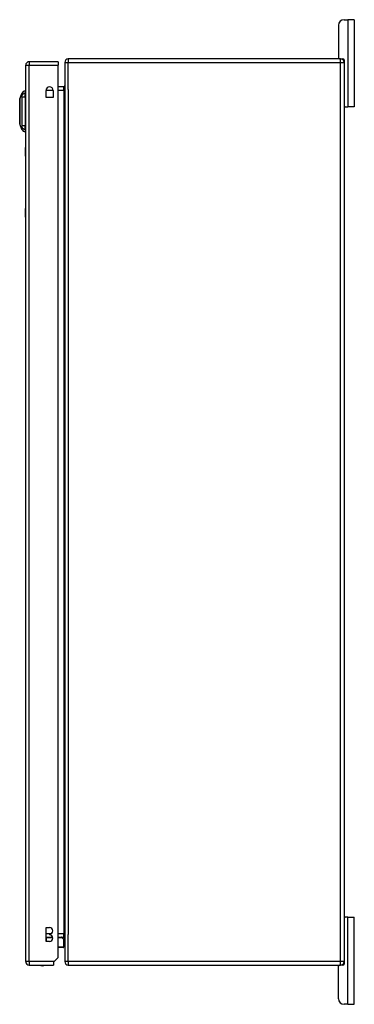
# Model space of a CAD drawing. Header units: inches. Extents: x 12 to 265, y 22 to 128.
# Tile 9 of 13: x 147 to 157, y 61 to 89. Entities that reach past the tile are written whole.
import ezdxf

# ---------------------------------------------------------------- set-up
doc = ezdxf.new("R2010")
doc.units = ezdxf.units.IN
doc.header["$MEASUREMENT"] = 0
doc.layers.add('Visible Edges(ANSI)', color=7, linetype='Continuous', lineweight=25)
doc.layers.add('Visible Tangent Edges(ANSI)', color=7, linetype='Continuous', lineweight=25)

msp = doc.modelspace()

# ---------------------------------------------------------------- linework, layer by layer
at = {"layer": 'Visible Edges(ANSI)'}
for p, q in [((156.285, 89.076), (156.392, 89.076)), ((156.579, 89.076), (156.392, 89.076)), ((156.579, 89.076), (156.579, 86.576)), ((156.129, 88.92), (156.129, 87.982)), ((148.101, 87.871), (147.266, 87.871)), ((148.101, 87.871), (148.101, 87.772)), ((156.188, 87.951), (148.386, 87.951)), ((156.188, 87.951), (156.256, 87.951)), ((156.287, 87.92), (156.287, 87.852)), ((147.167, 62.052), (147.167, 87.772)), ((148.101, 62.169), (148.101, 87.772)), ((148.287, 87.852), (148.287, 62.05)), ((156.287, 87.852), (156.287, 62.05)), ((147.151, 87.037), (147.151, 86.969)), ((147.75, 86.843), (147.75, 87.047)), ((147.953, 87.047), (147.953, 86.843)), ((148.256, 87.153), (148.101, 87.153)), ((146.997, 86.804), (147.059, 86.963)), ((147.151, 86.858), (147.151, 86.969)), ((147.151, 86.858), (147.151, 86.035)), ((147.953, 86.843), (147.75, 86.843)), ((156.318, 86.576), (156.287, 86.576)), ((156.318, 86.576), (156.392, 86.576)), ((156.579, 86.576), (156.392, 86.576)), ((147.059, 85.93), (146.997, 86.09)), ((147.151, 85.924), (147.151, 86.035)), ((147.151, 85.924), (147.151, 85.856)), ((147.161, 85.162), (147.161, 85.412)), ((147.167, 85.412), (147.161, 85.412)), ((147.161, 85.162), (147.161, 83.662)), ((147.161, 83.412), (147.161, 83.662)), ((147.161, 83.412), (147.167, 83.412)), ((156.287, 63.326), (156.318, 63.326)), ((156.392, 63.326), (156.318, 63.326)), ((156.392, 63.326), (156.579, 63.326)), ((156.579, 60.826), (156.579, 63.326)), ((147.756, 62.628), (147.756, 63.028)), ((147.756, 63.028), (147.851, 63.028)), ((147.756, 62.749), (147.942, 62.749)), ((147.851, 62.838), (147.851, 62.818)), ((148.101, 62.749), (148.256, 62.749)), ((148.211, 62.743), (148.251, 62.704)), ((147.851, 62.628), (147.756, 62.628)), ((148.237, 62.454), (148.101, 62.454)), ((148.257, 62.474), (148.257, 62.69)), ((148.101, 62.169), (147.984, 62.052)), ((147.266, 61.953), (147.967, 61.953)), ((147.984, 62.052), (147.967, 62.035)), ((147.967, 62.035), (147.967, 61.953)), ((148.386, 61.951), (156.188, 61.951)), ((156.129, 60.982), (156.129, 61.92)), ((156.256, 61.951), (156.188, 61.951)), ((156.287, 62.05), (156.287, 61.982)), ((156.392, 60.826), (156.285, 60.826)), ((156.392, 60.826), (156.579, 60.826))]:
    msp.add_line(p, q, dxfattribs=at)
at = {"layer": 'Visible Edges(ANSI)', "flags": 128}
msp.add_lwpolyline([(146.997, 86.802), (146.997, 86.801), (146.997, 86.8), (146.997, 86.798), (146.996, 86.795), (146.996, 86.791), (146.996, 86.787), (146.996, 86.781), (146.996, 86.775), (146.996, 86.768), (146.996, 86.76), (146.996, 86.751), (146.996, 86.742), (146.996, 86.732), (146.996, 86.721), (146.996, 86.71), (146.996, 86.698), (146.996, 86.685), (146.996, 86.672), (146.996, 86.658), (146.996, 86.644), (146.996, 86.629), (146.996, 86.614), (146.996, 86.599), (146.996, 86.583), (146.996, 86.566), (146.996, 86.55), (146.996, 86.533), (146.996, 86.516), (146.997, 86.499), (146.997, 86.481), (146.997, 86.464), (146.997, 86.446), (146.997, 86.429), (146.997, 86.411), (146.997, 86.394), (146.996, 86.377), (146.996, 86.36), (146.996, 86.343), (146.996, 86.327), (146.996, 86.31), (146.996, 86.294), (146.996, 86.279), (146.996, 86.264), (146.996, 86.249), (146.996, 86.235), (146.996, 86.221), (146.996, 86.208), (146.996, 86.195), (146.996, 86.183), (146.996, 86.172), (146.996, 86.161), (146.996, 86.151), (146.996, 86.142), (146.996, 86.133), (146.996, 86.126), (146.996, 86.119), (146.996, 86.112), (146.996, 86.107), (146.996, 86.102), (146.996, 86.098), (146.997, 86.095), (146.997, 86.093), (146.997, 86.092), (146.997, 86.092)], dxfattribs=at)
at = {"layer": 'Visible Edges(ANSI)'}
for centre, radius, start, end in [((156.285, 88.92), 0.156, 90, 180), ((147.266, 87.772), 0.099, 90, 180), ((148.386, 87.852), 0.099, 90, 180), ((156.16, 87.982), 0.031, 180, 270), ((156.188, 87.852), 0.099, 0, 90), ((156.256, 87.92), 0.031, 0, 90), ((147.169, 86.92), 0.118, 98.6009, 158.7495), ((147.143, 86.978), 0.0394, 53.1301, 78.463), ((147.851, 87.047), 0.102, 0, 180), ((148.256, 87.184), 0.031, 270, 0), ((147.001, 86.802), 0.00492, 158.7495, 179.7912), ((156.318, 86.607), 0.031, 180, 270), ((147.001, 86.092), 0.00492, 180.2088, 201.2505), ((147.169, 85.973), 0.118, 201.2505, 261.3991), ((147.143, 85.915), 0.0394, 281.537, 306.8699), ((156.318, 63.295), 0.031, 90, 180), ((147.851, 62.933), 0.095, 270, 90), ((147.851, 62.723), 0.095, 270, 90), ((148.197, 62.73), 0.0197, 45, 90), ((148.256, 62.718), 0.031, 0, 90), ((148.237, 62.474), 0.0197, 270, 0), ((148.237, 62.69), 0.0197, 0, 45), ((147.266, 62.052), 0.099, 180, 270), ((147.644, 62.121), 0.187, 243.6372, 296.3628), ((148.386, 62.05), 0.099, 180, 270), ((156.16, 61.92), 0.031, 90, 180), ((156.188, 62.05), 0.099, 270, 0), ((156.256, 61.982), 0.031, 270, 0), ((156.285, 60.982), 0.156, 180, 270)]:
    msp.add_arc(centre, radius, start, end, dxfattribs=at)
at = {"layer": 'Visible Tangent Edges(ANSI)'}
for p, q in [((156.392, 89.076), (156.392, 86.576)), ((147.266, 87.871), (147.266, 87.772)), ((148.386, 87.951), (148.386, 87.852)), ((156.188, 87.852), (156.188, 87.951)), ((147.167, 87.772), (147.266, 87.772)), ((147.266, 87.772), (148.101, 87.772)), ((147.266, 62.052), (147.266, 87.772)), ((148.287, 87.852), (148.386, 87.852)), ((148.386, 87.852), (156.188, 87.852)), ((148.386, 87.077), (148.386, 87.852)), ((156.188, 87.852), (156.287, 87.852)), ((156.188, 62.05), (156.188, 87.852)), ((147.75, 87.054), (147.952, 87.054)), ((148.101, 87.054), (148.256, 87.054)), ((148.256, 87.054), (148.256, 87.153)), ((148.256, 87.054), (148.287, 87.054)), ((148.256, 87.054), (148.256, 62.848)), ((148.386, 87.077), (148.386, 62.825)), ((147.059, 86.963), (146.997, 86.804)), ((147.161, 85.162), (147.167, 85.162)), ((147.167, 83.662), (147.161, 83.662)), ((156.392, 60.826), (156.392, 63.326)), ((147.895, 62.848), (147.756, 62.848)), ((147.756, 62.73), (147.757, 62.73)), ((147.757, 62.73), (147.757, 62.749)), ((147.757, 62.73), (147.757, 62.628)), ((147.946, 62.73), (147.757, 62.73)), ((148.256, 62.848), (148.101, 62.848)), ((148.215, 62.73), (148.101, 62.73)), ((148.257, 62.69), (148.215, 62.73)), ((148.256, 62.848), (148.287, 62.848)), ((148.256, 62.749), (148.256, 62.848)), ((148.386, 62.05), (148.386, 62.825)), ((148.101, 62.474), (148.257, 62.474)), ((147.266, 62.052), (147.167, 62.052)), ((147.266, 62.052), (147.266, 61.953)), ((147.984, 62.052), (147.266, 62.052)), ((148.386, 62.05), (148.287, 62.05)), ((148.386, 62.05), (148.386, 61.951)), ((156.188, 62.05), (148.386, 62.05)), ((156.188, 61.951), (156.188, 62.05)), ((156.287, 62.05), (156.188, 62.05))]:
    msp.add_line(p, q, dxfattribs=at)
at = {"layer": 'Visible Tangent Edges(ANSI)', "flags": 128}
for points in [[(146.996, 86.721), (146.997, 86.728), (146.997, 86.734), (146.997, 86.74), (146.997, 86.746), (146.997, 86.751), (146.997, 86.757), (146.997, 86.761), (146.997, 86.766), (146.997, 86.771), (146.997, 86.775), (146.997, 86.779), (146.997, 86.782), (146.997, 86.786), (146.997, 86.789), (146.997, 86.792), (146.997, 86.794), (146.997, 86.796), (146.997, 86.798), (146.997, 86.8), (146.997, 86.801), (146.997, 86.802), (146.997, 86.803), (146.997, 86.803), (146.997, 86.804)], [(147.059, 86.963), (147.059, 86.963), (147.059, 86.963), (147.059, 86.962), (147.059, 86.961), (147.059, 86.96), (147.059, 86.958), (147.059, 86.957), (147.059, 86.955), (147.059, 86.952), (147.058, 86.95), (147.058, 86.947), (147.058, 86.944), (147.058, 86.941), (147.058, 86.937), (147.058, 86.933), (147.058, 86.929), (147.058, 86.925), (147.058, 86.921), (147.058, 86.916), (147.058, 86.911), (147.058, 86.906), (147.058, 86.9), (147.058, 86.895), (147.057, 86.887)], [(147.057, 86.887), (147.057, 86.885), (147.057, 86.884), (147.057, 86.882), (147.058, 86.881), (147.058, 86.879), (147.058, 86.877), (147.058, 86.876), (147.058, 86.874), (147.058, 86.872), (147.058, 86.87), (147.058, 86.868), (147.058, 86.865), (147.058, 86.863), (147.058, 86.861), (147.058, 86.859), (147.058, 86.856), (147.058, 86.854), (147.058, 86.851), (147.058, 86.849), (147.058, 86.846), (147.057, 86.844), (147.057, 86.841), (147.057, 86.838), (147.057, 86.835)], [(147.057, 86.835), (147.058, 86.802), (147.058, 86.771), (147.058, 86.739), (147.058, 86.708), (147.058, 86.676), (147.058, 86.643), (147.058, 86.611), (147.059, 86.578), (147.059, 86.545), (147.059, 86.513), (147.059, 86.48), (147.059, 86.447), (147.059, 86.413), (147.059, 86.38), (147.059, 86.348), (147.059, 86.315), (147.058, 86.282), (147.058, 86.25), (147.058, 86.218), (147.058, 86.186), (147.058, 86.154), (147.058, 86.123), (147.058, 86.092), (147.057, 86.058)], [(146.996, 86.674), (146.996, 86.676), (146.996, 86.678), (146.996, 86.681), (146.996, 86.683), (146.996, 86.685), (146.996, 86.687), (146.996, 86.689), (146.996, 86.691), (146.996, 86.693), (146.996, 86.695), (146.996, 86.697), (146.996, 86.699), (146.996, 86.701), (146.996, 86.703), (146.996, 86.705), (146.996, 86.707), (146.996, 86.708), (146.996, 86.71), (146.996, 86.712), (146.996, 86.714), (146.996, 86.716), (146.996, 86.718), (146.996, 86.72), (146.996, 86.721)], [(146.996, 86.219), (146.997, 86.235), (146.997, 86.252), (146.997, 86.27), (146.997, 86.288), (146.997, 86.307), (146.997, 86.326), (146.997, 86.345), (146.997, 86.365), (146.997, 86.385), (146.997, 86.405), (146.997, 86.426), (146.997, 86.447), (146.997, 86.467), (146.997, 86.488), (146.997, 86.508), (146.997, 86.528), (146.997, 86.548), (146.997, 86.568), (146.997, 86.587), (146.997, 86.606), (146.997, 86.624), (146.997, 86.641), (146.997, 86.658), (146.996, 86.674)], [(146.996, 86.172), (146.996, 86.174), (146.996, 86.176), (146.996, 86.177), (146.996, 86.179), (146.996, 86.181), (146.996, 86.183), (146.996, 86.185), (146.996, 86.187), (146.996, 86.189), (146.996, 86.191), (146.996, 86.193), (146.996, 86.195), (146.996, 86.196), (146.996, 86.198), (146.996, 86.2), (146.996, 86.202), (146.996, 86.205), (146.996, 86.207), (146.996, 86.209), (146.996, 86.211), (146.996, 86.213), (146.996, 86.215), (146.996, 86.217), (146.996, 86.219)], [(146.997, 86.09), (146.997, 86.09), (146.997, 86.09), (146.997, 86.091), (146.997, 86.092), (146.997, 86.094), (146.997, 86.095), (146.997, 86.097), (146.997, 86.099), (146.997, 86.102), (146.997, 86.105), (146.997, 86.108), (146.997, 86.111), (146.997, 86.115), (146.997, 86.119), (146.997, 86.123), (146.997, 86.127), (146.997, 86.132), (146.997, 86.137), (146.997, 86.142), (146.997, 86.148), (146.997, 86.153), (146.997, 86.159), (146.997, 86.166), (146.996, 86.172)], [(147.057, 86.058), (147.057, 86.055), (147.057, 86.053), (147.057, 86.05), (147.058, 86.047), (147.058, 86.045), (147.058, 86.042), (147.058, 86.04), (147.058, 86.037), (147.058, 86.035), (147.058, 86.032), (147.058, 86.03), (147.058, 86.028), (147.058, 86.026), (147.058, 86.024), (147.058, 86.022), (147.058, 86.02), (147.058, 86.018), (147.058, 86.016), (147.058, 86.014), (147.058, 86.013), (147.057, 86.011), (147.057, 86.01), (147.057, 86.008), (147.057, 86.007)], [(147.057, 86.007), (147.058, 85.999), (147.058, 85.993), (147.058, 85.988), (147.058, 85.982), (147.058, 85.978), (147.058, 85.973), (147.058, 85.968), (147.058, 85.964), (147.058, 85.96), (147.058, 85.956), (147.058, 85.953), (147.058, 85.949), (147.058, 85.946), (147.058, 85.944), (147.059, 85.941), (147.059, 85.939), (147.059, 85.937), (147.059, 85.935), (147.059, 85.934), (147.059, 85.932), (147.059, 85.931), (147.059, 85.931), (147.059, 85.93), (147.059, 85.93)]]:
    msp.add_lwpolyline(points, dxfattribs=at)
at = {"layer": 'Visible Tangent Edges(ANSI)'}
msp.add_arc((147.001, 86.802), 0.00492, 158.7495, 179.7912, dxfattribs=at)
for centre, major_axis, ratio, start_param, end_param in [((147.171, 86.859), (-0.117, -0.016), 0.948273, 4.754759, 5.892029), ((147.171, 86.821), (-0.118, 0.005), 0.314585, 4.896593, 6.033863), ((147.171, 86.072), (-0.118, -0.005), 0.314585, 0.249322, 1.386592), ((147.171, 86.034), (-0.117, 0.016), 0.948273, 0.391156, 1.528426), ((148.197, 62.73), (0, 0.0197), 0.91745, 4.712389, 6.283185), ((148.197, 62.73), (0.0139, 0.0139), 0.852462, 5.41831, 6.283185)]:
    msp.add_ellipse(centre, major_axis=major_axis, ratio=ratio, start_param=start_param, end_param=end_param, dxfattribs=at)

doc.saveas('drawing.dxf')
